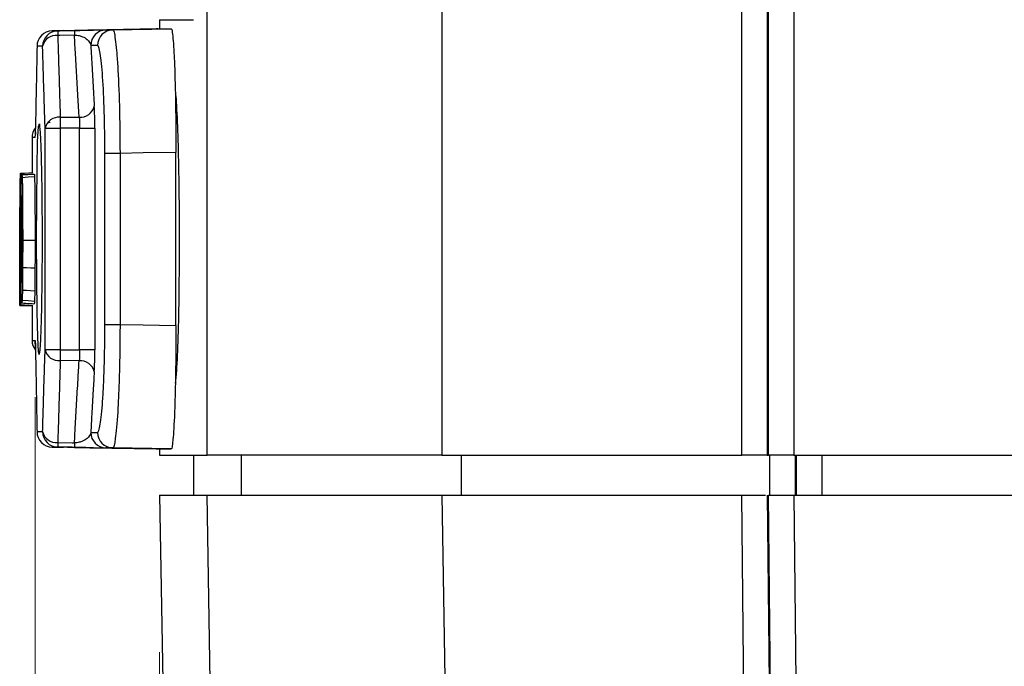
# Model space of a CAD drawing. Header units: millimetres. Extents: x 10 to 272, y 8 to 208.
# Tile 20 of 45: x 60.29 to 68.26, y 94.54 to 99.78. Entities that reach past the tile are written whole.
import ezdxf

# ---------------------------------------------------------------- set-up
doc = ezdxf.new("R2010")
doc.units = ezdxf.units.MM
doc.styles.add('SLDTEXTSTYLE0', font='TXT', dxfattribs={"width": 0.75})
doc.dimstyles.new('SLDDIMSTYLE0', dxfattribs={"dimtxt": 1.905, "dimasz": 3, "dimexe": 0, "dimexo": 0.0625, "dimgap": 0.47625, "dimtad": 0, "dimtih": 1, "dimtoh": 1, "dimdec": 1, "dimlfac": 2, "dimrnd": 1e-09, "dimzin": 4, "dimdsep": 46, "dimtxsty": 'SLDTEXTSTYLE0', "dimsah": 1, "dimcen": 0.09, "dimadec": 0, "dimazin": 1, "dimtfac": 1, "dimtdec": 1, "dimtofl": 0, "dimtmove": 0, "dimatfit": 3, "dimfxl": 1, "dimfrac": 2, "dimtolj": 1, "dimtzin": 12, "dimarcsym": 0})
doc.dimstyles.new('SLDDIMSTYLE2', dxfattribs={"dimtxt": 1.905, "dimasz": 3, "dimexe": 0, "dimexo": 0.0625, "dimgap": 0.47625, "dimtad": 0, "dimtih": 1, "dimtoh": 1, "dimdec": 1, "dimlfac": 2, "dimrnd": 1e-09, "dimzin": 12, "dimdsep": 46, "dimtxsty": 'SLDTEXTSTYLE0', "dimsah": 1, "dimcen": 0.09, "dimadec": 0, "dimazin": 3, "dimtfac": 1, "dimtdec": 1, "dimtofl": 0, "dimtmove": 0, "dimatfit": 3, "dimfxl": 1, "dimfrac": 2, "dimtolj": 1, "dimtzin": 12, "dimarcsym": 0})

# ---------------------------------------------------------------- blocks, each defined once
blk = doc.blocks.new('_D')
at = {"color": 7, "linetype": 'Continuous', "lineweight": 18}
for p, q in [((51.6554, 104.2287), (51.6554, 98.4592)), ((51.6554, 98.0723), (51.0749, 98.0723)), ((51.0749, 98.0723), (51.0749, 95.0481)), ((56.5819, 98.0723), (57.1623, 98.0723)), ((57.1623, 98.0723), (57.1623, 95.0481)), ((51.0749, 95.0481), (51.6554, 95.0481)), ((57.1623, 95.0481), (56.5819, 95.0481)), ((51.6554, 88.2287), (51.6554, 94.6611)), ((63.6013, 88.2287), (48.4804, 88.2287))]:
    blk.add_line(p, q, dxfattribs=at)
for points in [[(51.6554, 104.2287), (51.1554, 101.2287), (52.1554, 101.2287)], [(51.6554, 88.2287), (52.1554, 91.2287), (51.1554, 91.2287)]]:
    blk.add_solid(points, dxfattribs=at)
at = {"color": 7, "linetype": 'Continuous', "lineweight": 18, "char_height": 1.905, "attachment_point": 1, "style": 'SLDTEXTSTYLE0'}
for s, insert in [('32.0', (45.568, 97.5038)), ('1.26', (51.6554, 97.5038))]:
    blk.add_mtext(s, dxfattribs=dict(at, insert=insert))
blk = doc.blocks.new('_D_4')
at = {"color": 7, "linetype": 'Continuous', "lineweight": 18}
for p, q in [((55.7755, 133.7637), (39.7794, 133.7637)), ((42.9544, 133.7637), (42.9544, 114.6265)), ((42.9544, 114.2395), (42.374, 114.2395)), ((42.374, 114.2395), (42.374, 111.2154)), ((47.8809, 114.2395), (48.4614, 114.2395)), ((48.4614, 114.2395), (48.4614, 111.2154)), ((42.374, 111.2154), (42.9544, 111.2154)), ((48.4614, 111.2154), (47.8809, 111.2154)), ((42.9544, 88.2287), (42.9544, 110.8284)), ((63.6013, 88.2287), (39.7794, 88.2287))]:
    blk.add_line(p, q, dxfattribs=at)
for points in [[(42.9544, 133.7637), (42.4544, 130.7637), (43.4544, 130.7637)], [(42.9544, 88.2287), (43.4544, 91.2287), (42.4544, 91.2287)]]:
    blk.add_solid(points, dxfattribs=at)
at = {"color": 7, "linetype": 'Continuous', "lineweight": 18, "char_height": 1.905, "attachment_point": 1, "style": 'SLDTEXTSTYLE0'}
for s, insert in [('91.1', (36.867, 113.671)), ('3.59', (42.9544, 113.671))]:
    blk.add_mtext(s, dxfattribs=dict(at, insert=insert))
blk = doc.blocks.new('_D_6')
at = {"color": 7, "linetype": 'Continuous', "lineweight": 18}
for p, q in [((100.2936, 95.2415), (100.2936, 79.0758)), ((61.4183, 94.6587), (61.4183, 79.0758)), ((80.0259, 83.7629), (79.4455, 83.7629)), ((79.4455, 83.7629), (79.4455, 80.7387)), ((84.9525, 83.7629), (85.5329, 83.7629)), ((85.5329, 83.7629), (85.5329, 80.7387)), ((61.4183, 82.2508), (73.5521, 82.2508)), ((100.2936, 82.2508), (86.4998, 82.2508)), ((79.4455, 80.7387), (80.0259, 80.7387)), ((85.5329, 80.7387), (84.9525, 80.7387))]:
    blk.add_line(p, q, dxfattribs=at)
for points in [[(61.4183, 82.2508), (64.4183, 81.7508), (64.4183, 82.7508)], [(100.2936, 82.2508), (97.2936, 82.7508), (97.2936, 81.7508)]]:
    blk.add_solid(points, dxfattribs=at)
at = {"color": 7, "linetype": 'Continuous', "lineweight": 18, "char_height": 1.905, "attachment_point": 1, "style": 'SLDTEXTSTYLE0'}
for s, insert in [('77.8', (73.9385, 83.1944)), ('3.06', (80.0259, 83.1944))]:
    blk.add_mtext(s, dxfattribs=dict(at, insert=insert))
blk = doc.blocks.new('_D_7')
at = {"color": 7, "linetype": 'Continuous', "lineweight": 18}
for p, q in [((105.4814, 97.0837), (105.4814, 73.2663)), ((60.4112, 96.7236), (60.4112, 73.2663)), ((83.8661, 77.9534), (83.2857, 77.9534)), ((83.2857, 77.9534), (83.2857, 74.9292)), ((88.7927, 77.9534), (89.3731, 77.9534)), ((89.3731, 77.9534), (89.3731, 74.9292)), ((60.4112, 76.4413), (77.3923, 76.4413)), ((105.4814, 76.4413), (90.34, 76.4413)), ((83.2857, 74.9292), (83.8661, 74.9292)), ((89.3731, 74.9292), (88.7927, 74.9292))]:
    blk.add_line(p, q, dxfattribs=at)
for points in [[(60.4112, 76.4413), (63.4112, 75.9413), (63.4112, 76.9413)], [(105.4814, 76.4413), (102.4814, 76.9413), (102.4814, 75.9413)]]:
    blk.add_solid(points, dxfattribs=at)
at = {"color": 7, "linetype": 'Continuous', "lineweight": 18, "char_height": 1.905, "attachment_point": 1, "style": 'SLDTEXTSTYLE0'}
for s, insert in [('90.1', (77.7787, 77.3848)), ('3.55', (83.8661, 77.3848))]:
    blk.add_mtext(s, dxfattribs=dict(at, insert=insert))

msp = doc.modelspace()

# ---------------------------------------------------------------- linework, layer by layer
at = {"color": 7, "linetype": 'Continuous', "lineweight": 25}
for p, q in [((61.8049, 96.2537), (61.8049, 108.0787)), ((63.7051, 108.0787), (63.7051, 96.2537)), ((66.1331, 96.2537), (66.1331, 108.0787)), ((66.3388, 108.0787), (66.3388, 96.2537)), ((66.3496, 96.2537), (66.3496, 108.0787)), ((66.5556, 108.0787), (66.5556, 96.2537)), ((61.4183, 99.7787), (61.4183, 99.7037)), ((61.4183, 99.7787), (61.6941, 99.7787)), ((60.6414, 99.69), (60.5499, 99.6884)), ((61.3922, 99.7038), (60.859, 99.6945)), ((61.04, 99.6955), (61.5139, 99.7037)), ((60.6156, 98.9884), (60.7682, 98.9895)), ((60.4143, 98.8713), (60.4149, 98.8982)), ((60.4494, 98.898), (60.453, 98.8561)), ((60.4929, 98.9001), (60.6156, 98.9001)), ((60.4929, 97.1074), (60.4929, 98.9001)), ((60.6156, 98.9001), (60.6156, 97.1074)), ((60.7725, 98.9012), (60.8951, 98.9012)), ((60.7725, 97.1063), (60.7725, 98.9012)), ((60.8951, 98.9012), (60.8951, 97.1063)), ((60.3869, 98.825), (60.3869, 98.5417)), ((61.0992, 98.6967), (60.9767, 98.6967)), ((60.9767, 97.3108), (60.9767, 98.6967)), ((61.0992, 98.6967), (61.0992, 97.3108)), ((61.5521, 97.3029), (61.5521, 98.7046)), ((60.3042, 98.5218), (60.4042, 98.5287)), ((60.2996, 97.5606), (60.2996, 98.4469)), ((60.297, 98.3326), (60.2996, 98.3324)), ((60.3019, 98.3537), (60.3031, 98.3537)), ((60.3019, 98.3537), (60.3019, 97.6537)), ((60.2958, 98.2303), (60.2996, 98.2301)), ((60.2959, 98.2305), (60.2996, 98.2302)), ((60.2996, 98.2334), (60.2963, 98.2336)), ((60.2925, 98.1984), (60.2996, 98.1988)), ((60.3111, 97.9936), (60.4112, 97.9936)), ((61.5784, 98.0287), (61.5784, 97.9787)), ((60.2919, 97.8309), (60.2915, 97.8309)), ((60.2976, 97.7873), (60.2996, 97.7873)), ((60.3019, 97.6537), (60.304, 97.6537)), ((60.2872, 97.4653), (60.3872, 97.4653)), ((60.3869, 97.4658), (60.3869, 97.1825)), ((60.9767, 97.3108), (61.0992, 97.3108)), ((60.4121, 97.1825), (60.413, 97.1675)), ((60.6156, 97.1074), (60.4929, 97.1074)), ((60.8951, 97.1063), (60.7725, 97.1063)), ((60.7682, 97.018), (60.6156, 97.0191)), ((60.8561, 96.313), (61.3922, 96.3037)), ((60.8837, 96.3131), (60.8729, 96.3133)), ((61.5139, 96.3037), (61.04, 96.312)), ((61.4183, 96.3037), (61.4183, 96.2537)), ((61.4183, 96.2537), (61.8049, 96.2537)), ((61.6953, 96.2537), (61.6953, 95.9287)), ((63.7051, 96.2537), (61.8049, 96.2537)), ((62.0817, 95.9287), (62.0817, 96.2537)), ((63.7051, 96.2537), (66.1331, 96.2537)), ((63.8631, 95.9287), (63.8631, 96.2537)), ((66.3388, 96.2537), (66.1331, 96.2537)), ((66.3388, 96.2537), (66.3496, 96.2537)), ((66.5556, 96.2537), (66.3496, 96.2537)), ((66.359, 95.9287), (66.359, 96.2537)), ((66.5556, 96.2537), (85.7733, 96.2537)), ((66.5647, 96.2537), (66.5647, 95.9287)), ((66.5755, 95.9287), (66.5755, 96.2537)), ((66.7815, 96.2537), (66.7815, 95.9287)), ((61.4183, 95.9287), (61.4445, 94.4266)), ((61.4183, 95.9287), (61.8049, 95.9287)), ((61.8296, 94.4266), (61.8049, 95.9287)), ((63.7049, 95.9287), (66.1331, 95.9287)), ((66.5555, 95.9287), (85.7733, 95.9287))]:
    msp.add_line(p, q, dxfattribs=at)
at = {"color": 7, "linetype": 'Continuous', "lineweight": 25, "flags": 128}
for points in [[(60.5952, 99.6884), (60.6109, 99.6887), (60.7304, 99.6908)], [(60.7304, 99.6541), (60.6109, 99.652), (60.5952, 99.6518)], [(60.45, 97.1109), (60.4437, 97.0678), (60.4391, 97.0892), (60.4327, 97.2065), (60.4278, 97.4138), (60.4247, 97.6875), (60.4237, 97.9969), (60.4246, 98.3071), (60.4276, 98.583), (60.4324, 98.7936), (60.4388, 98.9153), (60.446, 98.9348), (60.446, 98.9348)], [(60.4414, 98.9282), (60.4424, 98.9288), (60.4445, 98.9302)], [(60.7725, 98.9012), (60.6929, 98.9006), (60.6156, 98.9001)], [(61.5521, 98.7046), (61.2859, 98.6999), (61.0992, 98.6967)], [(60.2936, 98.5352), (60.3268, 98.5375), (60.3602, 98.5399), (60.3936, 98.5422)], [(60.4004, 98.5287), (60.3631, 98.5261), (60.3004, 98.5218)], [(60.3069, 98.5021), (60.3569, 98.5054), (60.4069, 98.5088)], [(60.2963, 98.2336), (60.2959, 98.2306), (60.2959, 98.2305)], [(60.2913, 97.828), (60.2915, 97.8307), (60.2915, 97.8308)], [(60.3106, 97.7725), (60.3424, 97.7718), (60.3766, 97.771), (60.4107, 97.7703)], [(60.3089, 97.5898), (60.3415, 97.5882), (60.3752, 97.5865), (60.409, 97.5848)], [(60.3068, 97.5077), (60.3569, 97.5044), (60.4069, 97.501)], [(60.2938, 97.4723), (60.3271, 97.4699), (60.3938, 97.4653)], [(60.3004, 97.4857), (60.3378, 97.4831), (60.4004, 97.4787)], [(60.3043, 97.4857), (60.3207, 97.4846), (60.337, 97.4835), (60.3533, 97.4823), (60.3696, 97.4812), (60.387, 97.48), (60.4043, 97.4787)], [(61.0992, 97.3108), (61.2859, 97.3076), (61.5521, 97.3029)], [(60.6156, 97.1074), (60.6929, 97.1069), (60.7725, 97.1063)], [(60.5499, 96.3191), (60.5967, 96.3182), (60.6414, 96.3175)], [(60.5952, 96.3557), (60.7105, 96.3537), (60.7304, 96.3534)], [(60.7304, 96.3167), (60.7105, 96.3171), (60.5952, 96.3191)], [(63.7049, 95.9287), (63.7647, 92.3091), (63.823, 88.7748)], [(66.2058, 88.8849), (66.2011, 89.3342), (66.1805, 91.3338), (66.1331, 95.9287)], [(66.3388, 95.9287), (66.3754, 92.3832), (66.4096, 89.0753)], [(66.4202, 89.0943), (66.3848, 92.5163), (66.3496, 95.9287)], [(66.5555, 95.9287), (66.5607, 95.4288), (66.5813, 93.4292), (66.6254, 89.1577)]]:
    msp.add_lwpolyline(points, dxfattribs=at)
at = {"color": 7, "linetype": 'Continuous', "lineweight": 25}
for centre, radius, start, end in [((60.5521, 99.5635), 0.125, 91.00612, 180.00605), ((60.5974, 99.5635), 0.125, 91.01251, 180.01227), ((60.5834, 99.5386), 0.1137, 84.06131, 167.40067), ((61.346, 99.6701), 0.7511, 178.60142, 181.39858), ((61.4812, 99.6725), 0.7511, 178.6014, 181.3986), ((60.9873, 99.5702), 0.1249, 91.04433, 180.0448), ((61.0423, 99.5706), 0.1249, 91.05924, 180.05861), ((60.7773, 99.106), 0.1168, 265.48561, 346.04743), ((60.6041, 98.8749), 0.1141, 84.21563, 167.24868), ((65.9889, 98.9442), 5.3735, 179.52918, 180.47082), ((60.5119, 98.825), 0.125, 142.34833, 180.14744), ((60.5119, 97.1825), 0.125, 180.07882, 218.9839), ((60.6041, 97.1326), 0.1141, 192.75074, 275.78495), ((65.9889, 97.0633), 5.3735, 179.52918, 180.47082), ((60.7773, 96.9015), 0.1168, 13.95257, 94.51439), ((60.5521, 96.444), 0.125, 179.99438, 268.99388), ((60.5834, 96.4689), 0.1137, 192.59956, 275.93789), ((60.5974, 96.444), 0.125, 179.98773, 268.98749), ((60.9873, 96.4373), 0.1249, 179.9552, 268.95567), ((61.0423, 96.4369), 0.1249, 179.94139, 268.94076), ((61.346, 96.3374), 0.7511, 178.60139, 181.39861), ((61.4813, 96.335), 0.7511, 178.60151, 181.39849)]:
    msp.add_arc(centre, radius, start, end, dxfattribs=at)
for points, knots in [([(60.5499, 99.6884), (60.556, 99.6884), (60.5629, 99.6884), (60.5704, 99.6884), (60.5779, 99.6884), (60.5862, 99.6884), (60.5952, 99.6884)], [0, 0, 0, 0, 0.001835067, 0.001835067, 0.001835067, 0.003682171, 0.003682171, 0.003682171, 0.003682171]), ([(60.5952, 99.6518), (60.5963, 99.6126), (60.5975, 99.5735), (60.5986, 99.5343), (60.6006, 99.4698), (60.6025, 99.4054), (60.6045, 99.3409), (60.6065, 99.2765), (60.6085, 99.2121), (60.6105, 99.1476), (60.6122, 99.0945), (60.6139, 99.0414), (60.6156, 98.9884)], [0, 0, 0, 0, 0.00033221, 0.00033221, 0.00033221, 0.00087904, 0.00087904, 0.00087904, 0.00142587, 0.00142587, 0.00142587, 0.001876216, 0.001876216, 0.001876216, 0.001876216]), ([(60.6414, 99.69), (60.6814, 99.6907), (60.7199, 99.6914), (60.7845, 99.6925), (60.81, 99.693), (60.8492, 99.6937), (60.8631, 99.694), (60.8806, 99.6943), (60.8845, 99.6944), (60.8837, 99.6944)], [0, 0, 0, 0, 0.25, 0.25, 0.5, 0.5, 0.75, 0.75, 1, 1, 1, 1]), ([(60.9851, 99.6951), (60.9808, 99.695), (60.9598, 99.6947), (60.8966, 99.6936), (60.8704, 99.6932), (60.8067, 99.6921), (60.7693, 99.6915), (60.7304, 99.6908)], [0, 0, 0, 0, 0.5, 0.5, 0.75, 0.75, 1, 1, 1, 1]), ([(60.7682, 98.9895), (60.7658, 99.0291), (60.7634, 99.0688), (60.7611, 99.1085), (60.7573, 99.1729), (60.7536, 99.2372), (60.7499, 99.3016), (60.7463, 99.366), (60.7426, 99.4304), (60.7391, 99.4948), (60.7361, 99.5479), (60.7332, 99.601), (60.7304, 99.6541)], [0, 0, 0, 0, 0.000336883, 0.000336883, 0.000336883, 0.000883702, 0.000883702, 0.000883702, 0.001430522, 0.001430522, 0.001430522, 0.001881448, 0.001881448, 0.001881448, 0.001881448]), ([(60.7304, 99.6541), (60.7439, 99.6541), (60.7567, 99.6524), (60.7785, 99.6477), (60.7876, 99.6446), (60.8118, 99.6346), (60.8233, 99.6271), (60.8507, 99.6035), (60.8596, 99.5869), (60.8624, 99.5701)], [0, 0, 0, 0, 0.125, 0.125, 0.25, 0.25, 0.5, 0.5, 1, 1, 1, 1]), ([(60.859, 99.6944), (60.8561, 99.6944), (60.8437, 99.6944), (60.8664, 99.6944), (60.8837, 99.6944)], [0, 0, 0, 0, 0.236023, 1, 1, 1, 1]), ([(61.04, 99.6955), (61.0435, 99.6955), (61.0471, 99.6891), (61.0541, 99.6638), (61.0577, 99.6447), (61.0646, 99.5948), (61.0679, 99.5642), (61.0743, 99.4919), (61.0774, 99.4498), (61.0858, 99.3118), (61.0905, 99.2005), (61.097, 98.9601), (61.0989, 98.8288), (61.0992, 98.6967)], [0, 0, 0, 0, 0.125, 0.125, 0.25, 0.25, 0.375, 0.375, 0.5, 0.5, 0.75, 0.75, 1, 1, 1, 1]), ([(61.4064, 99.7037), (61.4002, 99.7037), (61.3717, 99.7037), (61.4514, 99.7037), (61.5139, 99.7037)], [0, 0, 0, 0, 0.2169005, 1, 1, 1, 1]), ([(61.5139, 99.7037), (61.5163, 99.7037), (61.5186, 99.6973), (61.5233, 99.672), (61.5256, 99.6528), (61.5302, 99.6028), (61.5324, 99.5722), (61.5365, 99.4998), (61.5385, 99.4577), (61.544, 99.3196), (61.5469, 99.2082), (61.551, 98.9678), (61.5521, 98.8366), (61.5521, 98.7046)], [0, 0, 0, 0, 0.125, 0.125, 0.25, 0.25, 0.375, 0.375, 0.5, 0.5, 0.75, 0.75, 1, 1, 1, 1]), ([(60.8624, 99.5701), (60.8657, 99.51), (60.8691, 99.45), (60.8725, 99.39), (60.8762, 99.3256), (60.8799, 99.2612), (60.8837, 99.1968), (60.886, 99.1571), (60.8884, 99.1174), (60.8907, 99.0778)], [0, 0, 0, 0, 0.000509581, 0.000509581, 0.000509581, 0.001056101, 0.001056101, 0.001056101, 0.001392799, 0.001392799, 0.001392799, 0.001392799]), ([(60.9767, 98.6967), (60.9767, 98.8124), (60.975, 98.9273), (60.9688, 99.1378), (60.9642, 99.2352), (60.9558, 99.3559), (60.9527, 99.3927), (60.9462, 99.4559), (60.9428, 99.4826), (60.9357, 99.5262), (60.9321, 99.5429), (60.9248, 99.5649), (60.9211, 99.5705), (60.9174, 99.5705)], [0, 0, 0, 0, 0.25, 0.25, 0.5, 0.5, 0.625, 0.625, 0.75, 0.75, 0.875, 0.875, 1, 1, 1, 1]), ([(60.4271, 99.5634), (60.4253, 99.4713), (60.4235, 99.3791), (60.4218, 99.2869), (60.4199, 99.183), (60.418, 99.0792), (60.4162, 98.9754), (60.4158, 98.9497), (60.4154, 98.9239), (60.4149, 98.8982)], [0, 0, 0, 0, 0.000782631, 0.000782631, 0.000782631, 0.001663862, 0.001663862, 0.001663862, 0.001882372, 0.001882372, 0.001882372, 0.001882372]), ([(60.4724, 99.5634), (60.4634, 99.5634), (60.4552, 99.5634), (60.4476, 99.5634), (60.4401, 99.5634), (60.4333, 99.5634), (60.4271, 99.5634)], [0, 0, 0, 0, 0.001848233, 0.001848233, 0.001848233, 0.003684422, 0.003684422, 0.003684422, 0.003684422]), ([(60.4929, 98.9001), (60.4911, 98.9531), (60.4894, 99.0062), (60.4878, 99.0593), (60.4857, 99.1237), (60.4837, 99.1882), (60.4817, 99.2526), (60.4797, 99.3171), (60.4778, 99.3815), (60.4759, 99.446), (60.4747, 99.4851), (60.4736, 99.5243), (60.4724, 99.5634)], [0, 0, 0, 0, 0.000450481, 0.000450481, 0.000450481, 0.000997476, 0.000997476, 0.000997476, 0.001544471, 0.001544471, 0.001544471, 0.001876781, 0.001876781, 0.001876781, 0.001876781]), ([(61.5467, 99.1871), (61.5469, 99.1863), (61.5518, 99.1632), (61.561, 98.9935), (61.5717, 98.6927), (61.5775, 98.3458), (61.5781, 98.1187), (61.5784, 98.0287)], [0, 0, 0, 0, 0.009868, 0.280834, 0.551752, 0.822502, 1, 1, 1, 1]), ([(60.446, 98.9348), (60.4461, 98.9346), (60.4472, 98.9299), (60.4483, 98.9136), (60.4494, 98.898)], [0, 0, 0, 0, 0.043981, 1, 1, 1, 1]), ([(60.5119, 98.9499), (60.5117, 98.9499), (60.5112, 98.9499), (60.526, 98.9499), (60.5349, 98.9499)], [0, 0, 0, 0, 0.396991, 1, 1, 1, 1]), ([(60.4121, 98.825), (60.4121, 98.8251), (60.4126, 98.8257), (60.4135, 98.8343), (60.414, 98.8613), (60.4143, 98.8713)], [0, 0, 0, 0, 0.094067, 0.665304, 1, 1, 1, 1]), ([(60.4143, 98.8713), (60.414, 98.8604), (60.4135, 98.8436), (60.4133, 98.8415), (60.4133, 98.8407)], [0, 0, 0, 0, 0.653783, 1, 1, 1, 1]), ([(60.45, 98.898), (60.45, 98.898), (60.4503, 98.8948), (60.4542, 98.846), (60.4583, 98.7468), (60.4633, 98.5661), (60.4667, 98.3391), (60.4684, 98.083), (60.468, 97.8201), (60.4655, 97.5715), (60.4614, 97.3577), (60.4559, 97.2002), (60.4519, 97.1236), (60.4483, 97.0966), (60.4488, 97.0991), (60.4489, 97.0993)], [0, 0, 0, 0, 0.000865, 0.0561001, 0.1482542, 0.2471914, 0.3485395, 0.4502561, 0.5521373, 0.6543879, 0.756085, 0.8575036, 0.9465717, 0.9940994, 1, 1, 1, 1]), ([(60.4121, 98.825), (60.4032, 98.825), (60.3884, 98.825), (60.3889, 98.825), (60.3891, 98.825)], [0, 0, 0, 0, 0.603009, 1, 1, 1, 1]), ([(60.291, 98.2521), (60.291, 98.2739), (60.291, 98.2955), (60.2911, 98.3372), (60.2911, 98.3579), (60.2913, 98.4152), (60.2915, 98.4486), (60.292, 98.4966), (60.2923, 98.5123), (60.2929, 98.5316), (60.2933, 98.5342), (60.2936, 98.5352)], [0, 0, 0, 0, 0.125, 0.125, 0.25, 0.25, 0.5, 0.5, 0.75, 0.75, 1, 1, 1, 1]), ([(60.2936, 98.5352), (60.2939, 98.5347), (60.2943, 98.5329), (60.2949, 98.5208), (60.2952, 98.5106), (60.2959, 98.479), (60.2962, 98.4566), (60.2967, 98.4015), (60.2968, 98.3683), (60.297, 98.3326)], [0, 0, 0, 0, 0.25, 0.25, 0.5, 0.5, 0.75, 0.75, 1, 1, 1, 1]), ([(60.4042, 98.5287), (60.4044, 98.5286), (60.4049, 98.5284), (60.4056, 98.5253), (60.4062, 98.5206), (60.4067, 98.5127), (60.4069, 98.5088)], [0, 0, 0, 0, 0.271129, 0.500071, 0.750091, 1, 1, 1, 1]), ([(60.3004, 98.5218), (60.3003, 98.5218), (60.3003, 98.5203), (60.3002, 98.5175), (60.3001, 98.5148), (60.3, 98.5106), (60.2999, 98.5053), (60.2998, 98.5001), (60.2998, 98.4937), (60.2997, 98.4866), (60.2997, 98.4795), (60.2996, 98.4716), (60.2996, 98.4634), (60.2996, 98.458), (60.2996, 98.4524), (60.2996, 98.4469)], [0, 0, 0, 0, 0.0000502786, 0.0000502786, 0.0000502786, 0.0001005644, 0.0001005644, 0.0001005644, 0.0001507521, 0.0001507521, 0.0001507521, 0.0002009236, 0.0002009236, 0.0002009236, 0.0002338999, 0.0002338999, 0.0002338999, 0.0002338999]), ([(60.3004, 98.5218), (60.3007, 98.5218), (60.3009, 98.5218), (60.3011, 98.5218), (60.3016, 98.5218), (60.3021, 98.5218), (60.3026, 98.5218), (60.3031, 98.5218), (60.3037, 98.5218), (60.3042, 98.5218)], [0.0001496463, 0.0001496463, 0.0001496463, 0.0001496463, 0.0002661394, 0.0002661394, 0.0002661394, 0.0005112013, 0.0005112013, 0.0005112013, 0.0007562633, 0.0007562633, 0.0007562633, 0.0007562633]), ([(60.3042, 98.5218), (60.3045, 98.5218), (60.3048, 98.5214), (60.3051, 98.5204), (60.3054, 98.5194), (60.3057, 98.5175), (60.306, 98.5149), (60.3063, 98.5122), (60.3066, 98.5077), (60.3069, 98.5021)], [0, 0, 0, 0, 0.0001313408, 0.0001313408, 0.0001313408, 0.0002633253, 0.0002633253, 0.0002633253, 0.0003968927, 0.0003968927, 0.0003968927, 0.0003968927]), ([(60.3069, 98.5021), (60.3072, 98.4939), (60.3076, 98.4842), (60.3082, 98.4592), (60.3085, 98.4435), (60.3094, 98.3897), (60.3098, 98.3465), (60.3105, 98.2522), (60.3108, 98.201), (60.311, 98.0982), (60.3111, 98.046), (60.3111, 97.9936)], [0, 0, 0, 0, 0.125, 0.125, 0.25, 0.25, 0.5, 0.5, 0.75, 0.75, 1, 1, 1, 1]), ([(60.4069, 98.5088), (60.4071, 98.5046), (60.4074, 98.4964), (60.4079, 98.4784), (60.4084, 98.4573), (60.409, 98.4231), (60.4097, 98.3734), (60.4105, 98.2819), (60.411, 98.1787), (60.4112, 98.0733), (60.4112, 98.0202), (60.4112, 97.9936)], [0, 0, 0, 0, 0.0625717, 0.1251293, 0.1875406, 0.2502443, 0.3756758, 0.5002212, 0.7497128, 0.8748437, 1, 1, 1, 1]), ([(60.2937, 98.3742), (60.2934, 98.3737), (60.2932, 98.3719), (60.2929, 98.3607), (60.2927, 98.3499), (60.2925, 98.3356)], [0, 0, 0, 0, 0.5, 0.5, 1, 1, 1, 1]), ([(60.2952, 98.2773), (60.2951, 98.3111), (60.2948, 98.3404), (60.2943, 98.3703), (60.294, 98.3734), (60.2937, 98.3742)], [0, 0, 0, 0, 0.5, 0.5, 1, 1, 1, 1]), ([(60.2925, 98.3356), (60.2924, 98.3272), (60.2924, 98.3178), (60.2923, 98.2937), (60.2923, 98.2799), (60.2923, 98.2663)], [0, 0, 0, 0, 0.5, 0.5, 1, 1, 1, 1]), ([(60.2963, 98.2336), (60.2964, 98.2341), (60.2965, 98.2361), (60.2966, 98.2394), (60.2966, 98.2427), (60.2967, 98.2474), (60.2968, 98.2531), (60.2968, 98.2588), (60.2969, 98.2656), (60.2969, 98.273), (60.297, 98.2803), (60.297, 98.2885), (60.297, 98.2967), (60.297, 98.3049), (60.297, 98.3135), (60.297, 98.3217), (60.297, 98.3254), (60.297, 98.3291), (60.297, 98.3326)], [0, 0, 0, 0, 0.0000504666, 0.0000504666, 0.0000504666, 0.0001009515, 0.0001009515, 0.0001009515, 0.0001511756, 0.0001511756, 0.0001511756, 0.0002011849, 0.0002011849, 0.0002011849, 0.0002512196, 0.0002512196, 0.0002512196, 0.000273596, 0.000273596, 0.000273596, 0.000273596]), ([(60.3031, 98.3537), (60.3036, 98.3535), (60.304, 98.353), (60.3043, 98.3522), (60.3043, 98.3521), (60.3044, 98.352), (60.3044, 98.352), (60.3044, 98.3519), (60.3044, 98.3518), (60.3045, 98.3515), (60.3046, 98.3513), (60.3047, 98.3509), (60.3047, 98.3506), (60.3048, 98.3503), (60.3048, 98.3502), (60.3049, 98.3498), (60.3049, 98.3497), (60.3051, 98.3481), (60.3054, 98.3461), (60.3055, 98.3436)], [0, 0, 0, 0, 0.5, 0.5, 0.515625, 0.515625, 0.53125, 0.53125, 0.5625, 0.5625, 0.625, 0.625, 0.6875, 0.6875, 0.71875, 0.71875, 0.75, 0.75, 1, 1, 1, 1]), ([(60.3055, 98.3436), (60.3057, 98.3409), (60.3058, 98.3386), (60.3059, 98.3367), (60.3059, 98.3362), (60.3059, 98.3356), (60.306, 98.3352), (60.306, 98.3341), (60.306, 98.3334), (60.3061, 98.331), (60.3062, 98.3294), (60.3063, 98.324), (60.3065, 98.3197), (60.3067, 98.3103), (60.3068, 98.3052), (60.3069, 98.2968), (60.307, 98.2943), (60.307, 98.2886), (60.3071, 98.2856), (60.3072, 98.2763), (60.3073, 98.2696), (60.3075, 98.2481), (60.3076, 98.2318), (60.3078, 98.2089), (60.3078, 98.205), (60.3078, 98.1965), (60.3079, 98.1923), (60.3079, 98.1796), (60.3079, 98.1711), (60.308, 98.1585), (60.308, 98.1549), (60.308, 98.1467), (60.308, 98.1424), (60.3081, 98.1293), (60.3081, 98.1199), (60.3081, 98.1088), (60.3081, 98.1083), (60.3081, 98.1065), (60.3081, 98.1056), (60.3081, 98.103), (60.3081, 98.1011), (60.3081, 98.0956), (60.3081, 98.0917), (60.3081, 98.0799), (60.3082, 98.0715), (60.3082, 98.0448), (60.3082, 98.025), (60.3082, 98.0033)], [0, 0, 0, 0, 0.0625, 0.0625, 0.070312, 0.070312, 0.078125, 0.078125, 0.09375, 0.09375, 0.125, 0.125, 0.1875, 0.1875, 0.25, 0.25, 0.28125, 0.28125, 0.3125, 0.3125, 0.375, 0.375, 0.5, 0.5, 0.53125, 0.53125, 0.5625, 0.5625, 0.625, 0.625, 0.65625, 0.65625, 0.6875, 0.6875, 0.75, 0.75, 0.757812, 0.757812, 0.765625, 0.765625, 0.78125, 0.78125, 0.8125, 0.8125, 0.875, 0.875, 1, 1, 1, 1]), ([(60.2869, 98.0971), (60.2869, 98.116), (60.287, 98.1554), (60.287, 98.2016), (60.287, 98.2479), (60.2871, 98.2549), (60.2872, 98.2595)], [0, 0, 0, 0, 0.185655, 0.384748, 0.593509, 1, 1, 1, 1]), ([(60.2872, 98.2595), (60.2872, 98.2593), (60.2872, 98.2591), (60.2873, 98.2587), (60.2873, 98.2586), (60.2873, 98.2584), (60.2873, 98.2583), (60.2873, 98.2582), (60.2873, 98.2582), (60.2873, 98.2572), (60.2873, 98.2556), (60.2874, 98.2489), (60.2875, 98.2421), (60.2876, 98.2237), (60.2876, 98.2119), (60.2877, 98.1834), (60.2878, 98.1664), (60.2879, 98.1283), (60.288, 98.1079), (60.288, 98.0754), (60.2881, 98.0642), (60.2881, 98.047), (60.2881, 98.0411), (60.2881, 98.0293), (60.2881, 98.0229), (60.2881, 98.006), (60.2882, 97.9942), (60.2882, 97.9691), (60.2882, 97.9555), (60.2882, 97.9353), (60.2882, 97.9288), (60.2882, 97.9191), (60.2882, 97.9159), (60.2882, 97.9112), (60.2882, 97.9096), (60.2882, 97.9065), (60.2882, 97.9045), (60.2882, 97.8949), (60.2882, 97.8819), (60.2882, 97.8645)], [0, 0, 0, 0, 0.03125, 0.03125, 0.046875, 0.046875, 0.054688, 0.054688, 0.0625, 0.0625, 0.125, 0.125, 0.25, 0.25, 0.375, 0.375, 0.5, 0.5, 0.625, 0.625, 0.6875, 0.6875, 0.71875, 0.71875, 0.75, 0.75, 0.8125, 0.8125, 0.875, 0.875, 0.90625, 0.90625, 0.921875, 0.921875, 0.929688, 0.929688, 0.9375, 0.9375, 1, 1, 1, 1]), ([(60.2916, 98.0481), (60.2915, 98.0614), (60.2914, 98.075), (60.2913, 98.105), (60.2912, 98.1214), (60.291, 98.1743), (60.291, 98.2132), (60.291, 98.2521)], [0, 0, 0, 0, 0.25, 0.25, 0.5, 0.5, 1, 1, 1, 1]), ([(60.2923, 98.2663), (60.2923, 98.2532), (60.2923, 98.2403), (60.2924, 98.2168), (60.2924, 98.2073), (60.2925, 98.1984)], [0, 0, 0, 0, 0.5, 0.5, 1, 1, 1, 1]), ([(60.2952, 98.2773), (60.2952, 98.2695), (60.2953, 98.2622), (60.2953, 98.2559), (60.2954, 98.2496), (60.2954, 98.2441), (60.2955, 98.24), (60.2956, 98.2359), (60.2956, 98.233), (60.2957, 98.2315), (60.2958, 98.2304), (60.2958, 98.2301), (60.2959, 98.2305)], [0, 0, 0, 0, 0.0000503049, 0.0000503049, 0.0000503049, 0.0001006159, 0.0001006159, 0.0001006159, 0.0001508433, 0.0001508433, 0.0001508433, 0.0001869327, 0.0001869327, 0.0001869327, 0.0001869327]), ([(60.2925, 98.1984), (60.2927, 98.179), (60.2929, 98.1677), (60.2934, 98.1477), (60.2936, 98.1392), (60.2944, 98.1161), (60.295, 98.1009), (60.2958, 98.0664), (60.2961, 98.0532), (60.2966, 98.0174), (60.2968, 97.9948), (60.2972, 97.9434), (60.2974, 97.9138), (60.2975, 97.8522), (60.2976, 97.8196), (60.2976, 97.7873)], [0, 0, 0, 0, 0.125, 0.125, 0.25, 0.25, 0.5, 0.5, 0.625, 0.625, 0.75, 0.75, 0.875, 0.875, 1, 1, 1, 1]), ([(60.2872, 98.1184), (60.2872, 98.1174), (60.2871, 98.1114), (60.2871, 98.0816), (60.287, 98.0604), (60.287, 98.0103), (60.287, 97.9815), (60.287, 97.9226), (60.287, 97.8926), (60.287, 97.8624)], [0, 0, 0, 0, 0.25, 0.25, 0.5, 0.5, 0.75, 0.75, 1, 1, 1, 1]), ([(60.2876, 97.8639), (60.2876, 97.8938), (60.2876, 97.9235), (60.2876, 97.9816), (60.2875, 98.0102), (60.2875, 98.0601), (60.2874, 98.0814), (60.2873, 98.1113), (60.2873, 98.1174), (60.2872, 98.1184)], [0, 0, 0, 0, 0.25, 0.25, 0.5, 0.5, 0.75, 0.75, 1, 1, 1, 1]), ([(60.2933, 97.9466), (60.293, 97.9571), (60.2927, 97.9691), (60.2921, 98.0007), (60.2918, 98.0204), (60.2916, 98.0481)], [0, 0, 0, 0, 0.5, 0.5, 1, 1, 1, 1]), ([(60.3082, 98.0033), (60.3082, 97.9604), (60.3082, 97.9258), (60.3081, 97.8988), (60.3081, 97.8971), (60.3081, 97.8946), (60.3081, 97.8934), (60.3081, 97.8897), (60.3081, 97.8873), (60.3081, 97.8802), (60.3081, 97.8758), (60.308, 97.8629), (60.308, 97.8552), (60.308, 97.8466), (60.308, 97.8439), (60.308, 97.8396), (60.308, 97.8375), (60.3079, 97.831), (60.3079, 97.8268), (60.3079, 97.8143), (60.3078, 97.8062), (60.3078, 97.7962), (60.3078, 97.7933), (60.3078, 97.7885), (60.3077, 97.7861), (60.3077, 97.7792), (60.3077, 97.7747), (60.3076, 97.7617), (60.3075, 97.7537), (60.3073, 97.7316), (60.3072, 97.7194), (60.307, 97.7073), (60.307, 97.7044), (60.3069, 97.6992), (60.3068, 97.6968), (60.3067, 97.6896), (60.3066, 97.6851), (60.3063, 97.6769), (60.3062, 97.6738), (60.3061, 97.6708), (60.3061, 97.6706), (60.3061, 97.6701), (60.3061, 97.6699), (60.306, 97.669), (60.306, 97.6685), (60.3059, 97.6667), (60.3059, 97.6653), (60.3058, 97.6638)], [0, 0, 0, 0, 0.25, 0.25, 0.257812, 0.257812, 0.265625, 0.265625, 0.28125, 0.28125, 0.3125, 0.3125, 0.375, 0.375, 0.390625, 0.390625, 0.40625, 0.40625, 0.4375, 0.4375, 0.5, 0.5, 0.515625, 0.515625, 0.53125, 0.53125, 0.5625, 0.5625, 0.625, 0.625, 0.75, 0.75, 0.78125, 0.78125, 0.8125, 0.8125, 0.875, 0.875, 0.9375, 0.9375, 0.945312, 0.945312, 0.953125, 0.953125, 0.96875, 0.96875, 1, 1, 1, 1]), ([(60.3111, 97.9936), (60.3111, 97.9562), (60.3111, 97.9188), (60.3109, 97.8631), (60.3109, 97.8446), (60.3108, 97.8082), (60.3107, 97.7903), (60.3106, 97.7725)], [0, 0, 0, 0, 0.5, 0.5, 0.75, 0.75, 1, 1, 1, 1]), ([(60.4112, 97.9936), (60.4112, 97.9748), (60.4112, 97.937), (60.4111, 97.8806), (60.411, 97.8245), (60.4108, 97.7883), (60.4107, 97.7703)], [0, 0, 0, 0, 0.25004, 0.5000346, 0.7500072, 1, 1, 1, 1]), ([(61.5784, 97.9787), (61.5778, 97.8408), (61.5767, 97.565), (61.5684, 97.2024), (61.5579, 96.9413), (61.5501, 96.866), (61.547, 96.8359)], [0, 0, 0, 0, 0.272593, 0.545183, 0.817879, 1, 1, 1, 1]), ([(60.2948, 97.9007), (60.2947, 97.9042), (60.2946, 97.9072), (60.2945, 97.9102), (60.2943, 97.9161), (60.2942, 97.9216), (60.294, 97.927), (60.2938, 97.9337), (60.2936, 97.9402), (60.2933, 97.9466)], [0, 0, 0, 0, 0.0000648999, 0.0000648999, 0.0000648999, 0.0001946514, 0.0001946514, 0.0001946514, 0.0003541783, 0.0003541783, 0.0003541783, 0.0003541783]), ([(60.2957, 97.7852), (60.2957, 97.7991), (60.2957, 97.813), (60.2956, 97.8391), (60.2955, 97.8507), (60.2953, 97.8799), (60.295, 97.8909), (60.2948, 97.9007)], [0, 0, 0, 0, 0.25, 0.25, 0.5, 0.5, 1, 1, 1, 1]), ([(60.287, 97.8624), (60.287, 97.8323), (60.287, 97.8024), (60.287, 97.7441), (60.287, 97.7152), (60.287, 97.6652), (60.2871, 97.6436), (60.2871, 97.6136), (60.2872, 97.6074), (60.2872, 97.6064)], [0, 0, 0, 0, 0.25, 0.25, 0.5, 0.5, 0.75, 0.75, 1, 1, 1, 1]), ([(60.2882, 97.8645), (60.2882, 97.8559), (60.2882, 97.8483), (60.2882, 97.8386), (60.2882, 97.8356), (60.2882, 97.8315), (60.2882, 97.8302), (60.2882, 97.8278), (60.2882, 97.827), (60.2882, 97.8132), (60.2882, 97.8002), (60.2882, 97.7733), (60.2882, 97.7603), (60.2882, 97.7415), (60.2882, 97.7353), (60.2881, 97.7232), (60.2881, 97.7175), (60.2881, 97.6868), (60.2881, 97.6636), (60.288, 97.6309), (60.288, 97.6203), (60.2879, 97.5999), (60.2879, 97.5903), (60.2878, 97.561), (60.2877, 97.5439), (60.2877, 97.5221), (60.2876, 97.5154), (60.2876, 97.5033), (60.2875, 97.4977), (60.2875, 97.484), (60.2874, 97.4768), (60.2873, 97.4707), (60.2873, 97.4696), (60.2873, 97.4684), (60.2873, 97.468), (60.2873, 97.4675), (60.2873, 97.4673), (60.2873, 97.467), (60.2873, 97.4669), (60.2873, 97.4661), (60.2872, 97.4656), (60.2872, 97.4653)], [0, 0, 0, 0, 0.03125, 0.03125, 0.046875, 0.046875, 0.054688, 0.054688, 0.0625, 0.0625, 0.125, 0.125, 0.1875, 0.1875, 0.21875, 0.21875, 0.25, 0.25, 0.375, 0.375, 0.4375, 0.4375, 0.5, 0.5, 0.625, 0.625, 0.6875, 0.6875, 0.75, 0.75, 0.875, 0.875, 0.90625, 0.90625, 0.921875, 0.921875, 0.929688, 0.929688, 0.9375, 0.9375, 1, 1, 1, 1]), ([(60.2872, 97.6064), (60.2872, 97.6069), (60.2873, 97.6081), (60.2873, 97.6154), (60.2873, 97.6211), (60.2874, 97.6434), (60.2875, 97.6651), (60.2875, 97.7155), (60.2876, 97.7441), (60.2876, 97.8032), (60.2876, 97.8336), (60.2876, 97.8639)], [0, 0, 0, 0, 0.125, 0.125, 0.25, 0.25, 0.5, 0.5, 0.75, 0.75, 1, 1, 1, 1]), ([(60.2913, 97.828), (60.2912, 97.8274), (60.2912, 97.8254), (60.2911, 97.8221), (60.2911, 97.8188), (60.291, 97.8141), (60.291, 97.8085), (60.2909, 97.8028), (60.2909, 97.796), (60.2909, 97.7886), (60.2909, 97.7813), (60.2908, 97.7731), (60.2908, 97.7649), (60.2908, 97.7566), (60.2908, 97.748), (60.2908, 97.7398), (60.2908, 97.7369), (60.2908, 97.734), (60.2908, 97.7312)], [0, 0, 0, 0, 0.0000503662, 0.0000503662, 0.0000503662, 0.0001007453, 0.0001007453, 0.0001007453, 0.0001509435, 0.0001509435, 0.0001509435, 0.0002010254, 0.0002010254, 0.0002010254, 0.0002511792, 0.0002511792, 0.0002511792, 0.0002686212, 0.0002686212, 0.0002686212, 0.0002686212]), ([(60.2921, 97.7813), (60.2921, 97.7892), (60.292, 97.7967), (60.292, 97.8032), (60.2919, 97.8097), (60.2919, 97.8154), (60.2919, 97.8198), (60.2918, 97.8242), (60.2917, 97.8274), (60.2917, 97.8292), (60.2916, 97.8307), (60.2916, 97.8312), (60.2915, 97.8308)], [0, 0, 0, 0, 0.0000502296, 0.0000502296, 0.0000502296, 0.0001004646, 0.0001004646, 0.0001004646, 0.000150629, 0.000150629, 0.000150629, 0.0001925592, 0.0001925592, 0.0001925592, 0.0001925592]), ([(60.2938, 97.4723), (60.2934, 97.473), (60.2931, 97.4757), (60.2924, 97.4926), (60.2921, 97.5069), (60.2916, 97.5504), (60.2914, 97.5799), (60.291, 97.65), (60.2909, 97.6897), (60.2908, 97.7312)], [0, 0, 0, 0, 0.25, 0.25, 0.5, 0.5, 0.75, 0.75, 1, 1, 1, 1]), ([(60.2921, 97.7813), (60.2921, 97.7586), (60.2922, 97.7364), (60.2924, 97.6974), (60.2926, 97.6803), (60.2929, 97.6552), (60.293, 97.6461), (60.2934, 97.6356), (60.2936, 97.6338), (60.2938, 97.6333)], [0, 0, 0, 0, 0.25, 0.25, 0.5, 0.5, 0.75, 0.75, 1, 1, 1, 1]), ([(60.2976, 97.7873), (60.2976, 97.7628), (60.2975, 97.7386), (60.2974, 97.6916), (60.2973, 97.6684), (60.297, 97.6042), (60.2966, 97.5664), (60.2959, 97.5124), (60.2954, 97.4959), (60.2946, 97.4757), (60.2942, 97.4729), (60.2938, 97.4723)], [0, 0, 0, 0, 0.125, 0.125, 0.25, 0.25, 0.5, 0.5, 0.75, 0.75, 1, 1, 1, 1]), ([(60.2938, 97.6333), (60.294, 97.6336), (60.2942, 97.635), (60.2946, 97.6444), (60.2948, 97.6523), (60.2952, 97.6773), (60.2954, 97.6946), (60.2957, 97.7357), (60.2957, 97.7603), (60.2957, 97.7852)], [0, 0, 0, 0, 0.25, 0.25, 0.5, 0.5, 0.75, 0.75, 1, 1, 1, 1]), ([(60.3106, 97.7725), (60.3104, 97.7386), (60.3102, 97.7055), (60.3097, 97.6435), (60.3093, 97.6155), (60.3089, 97.5898)], [0, 0, 0, 0, 0.5, 0.5, 1, 1, 1, 1]), ([(60.4107, 97.7703), (60.4106, 97.7532), (60.4104, 97.719), (60.41, 97.6704), (60.4096, 97.6246), (60.4092, 97.598), (60.409, 97.5848)], [0, 0, 0, 0, 0.250051, 0.500078, 0.750039, 1, 1, 1, 1]), ([(60.3058, 97.6638), (60.3055, 97.6596), (60.3052, 97.6568), (60.3049, 97.6554), (60.3048, 97.6554), (60.3048, 97.6552), (60.3048, 97.6552), (60.3048, 97.655), (60.3047, 97.6549), (60.3046, 97.6546), (60.3045, 97.6545), (60.3043, 97.6541), (60.3042, 97.6539), (60.304, 97.6537)], [0, 0, 0, 0, 0.5, 0.5, 0.53125, 0.53125, 0.5625, 0.5625, 0.625, 0.625, 0.75, 0.75, 1, 1, 1, 1]), ([(60.2872, 97.4653), (60.2871, 97.4707), (60.287, 97.4789), (60.287, 97.5273), (60.2869, 97.5717), (60.2869, 97.6086), (60.2869, 97.6243)], [0, 0, 0, 0, 0.4235827, 0.6440446, 0.8485621, 1, 1, 1, 1]), ([(60.3089, 97.5898), (60.3088, 97.5804), (60.3086, 97.5711), (60.3083, 97.5544), (60.3081, 97.5471), (60.3076, 97.5269), (60.3072, 97.517), (60.3068, 97.5077)], [0, 0, 0, 0, 0.25, 0.25, 0.5, 0.5, 1, 1, 1, 1]), ([(60.409, 97.5848), (60.4089, 97.5752), (60.4086, 97.5561), (60.408, 97.5337), (60.4075, 97.5152), (60.4071, 97.5058), (60.4069, 97.501)], [0, 0, 0, 0, 0.250004, 0.49993, 0.749916, 1, 1, 1, 1]), ([(60.2996, 97.5606), (60.2996, 97.5522), (60.2996, 97.5437), (60.2996, 97.5358), (60.2997, 97.5279), (60.2997, 97.5203), (60.2998, 97.5138), (60.2998, 97.5072), (60.2999, 97.5015), (60.3, 97.4971), (60.3001, 97.4926), (60.3002, 97.4894), (60.3003, 97.4876), (60.3003, 97.4863), (60.3004, 97.4857), (60.3004, 97.4857)], [0, 0, 0, 0, 0.0000503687, 0.0000503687, 0.0000503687, 0.0001007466, 0.0001007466, 0.0001007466, 0.0001509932, 0.0001509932, 0.0001509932, 0.000201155, 0.000201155, 0.000201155, 0.0002339, 0.0002339, 0.0002339, 0.0002339]), ([(60.4069, 97.501), (60.4067, 97.4969), (60.4062, 97.4887), (60.4056, 97.483), (60.405, 97.4795), (60.4046, 97.479), (60.4043, 97.4787)], [0, 0, 0, 0, 0.2499193, 0.4999037, 0.7196434, 1, 1, 1, 1]), ([(60.3004, 97.4857), (60.3007, 97.4857), (60.3009, 97.4857), (60.3011, 97.4857), (60.3016, 97.4857), (60.3022, 97.4857), (60.3027, 97.4857), (60.3032, 97.4857), (60.3038, 97.4857), (60.3043, 97.4857)], [0.0001496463, 0.0001496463, 0.0001496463, 0.0001496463, 0.0002668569, 0.0002668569, 0.0002668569, 0.0005228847, 0.0005228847, 0.0005228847, 0.0007789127, 0.0007789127, 0.0007789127, 0.0007789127]), ([(60.9174, 96.437), (60.9248, 96.4369), (60.9323, 96.4599), (60.9463, 96.5468), (60.953, 96.6117), (60.9614, 96.7325), (60.964, 96.7774), (60.9684, 96.8724), (60.9704, 96.9227), (60.9735, 97.0286), (60.9747, 97.0842), (60.9763, 97.1961), (60.9767, 97.253), (60.9767, 97.3108)], [0, 0, 0, 0, 0.25, 0.25, 0.5, 0.5, 0.625, 0.625, 0.75, 0.75, 0.875, 0.875, 1, 1, 1, 1]), ([(61.0992, 97.3108), (61.099, 97.2448), (61.0985, 97.1798), (61.0967, 97.052), (61.0954, 96.9886), (61.0921, 96.8675), (61.0902, 96.8102), (61.0856, 96.7016), (61.083, 96.6502), (61.0746, 96.5121), (61.0681, 96.4378), (61.0543, 96.3383), (61.0471, 96.312), (61.04, 96.312)], [0, 0, 0, 0, 0.125, 0.125, 0.25, 0.25, 0.375, 0.375, 0.5, 0.5, 0.75, 0.75, 1, 1, 1, 1]), ([(61.5521, 97.3029), (61.5521, 97.2369), (61.5518, 97.172), (61.5508, 97.0443), (61.55, 96.9808), (61.548, 96.8598), (61.5467, 96.8024), (61.5438, 96.6938), (61.5422, 96.6424), (61.5368, 96.5042), (61.5325, 96.4298), (61.5234, 96.3302), (61.5186, 96.3037), (61.5139, 96.3037)], [0, 0, 0, 0, 0.125, 0.125, 0.25, 0.25, 0.375, 0.375, 0.5, 0.5, 0.75, 0.75, 1, 1, 1, 1]), ([(60.3882, 97.1825), (60.3878, 97.1825), (60.386, 97.1825), (60.392, 97.1825), (60.4041, 97.1825), (60.4121, 97.1825)], [0, 0, 0, 0, 0.097763, 0.404022, 1, 1, 1, 1]), ([(60.4132, 97.1676), (60.4132, 97.1676), (60.4131, 97.1683), (60.4135, 97.1643), (60.414, 97.1499), (60.4147, 97.1268), (60.415, 97.1029), (60.415, 97.0973)], [0, 0, 0, 0, 0.000524, 0.147326, 0.424452, 0.865724, 1, 1, 1, 1]), ([(60.4149, 97.1093), (60.4164, 97.0183), (60.418, 96.9272), (60.4197, 96.8362), (60.4215, 96.7324), (60.4235, 96.6286), (60.4255, 96.5248), (60.4261, 96.4979), (60.4266, 96.4709), (60.4271, 96.444)], [0, 0, 0, 0, 0.000772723, 0.000772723, 0.000772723, 0.001653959, 0.001653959, 0.001653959, 0.001882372, 0.001882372, 0.001882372, 0.001882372]), ([(60.4724, 96.444), (60.4739, 96.4959), (60.4755, 96.5477), (60.477, 96.5995), (60.4789, 96.6639), (60.4809, 96.7284), (60.4829, 96.7928), (60.4849, 96.8573), (60.4869, 96.9217), (60.489, 96.9862), (60.4903, 97.0266), (60.4916, 97.067), (60.4929, 97.1074)], [0, 0, 0, 0, 0.000439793, 0.000439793, 0.000439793, 0.000986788, 0.000986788, 0.000986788, 0.001533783, 0.001533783, 0.001533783, 0.001876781, 0.001876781, 0.001876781, 0.001876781]), ([(60.6156, 97.0191), (60.6143, 96.9787), (60.613, 96.9383), (60.6117, 96.8979), (60.6097, 96.8334), (60.6076, 96.769), (60.6057, 96.7045), (60.6037, 96.6401), (60.6017, 96.5756), (60.5998, 96.5112), (60.5982, 96.4594), (60.5967, 96.4075), (60.5952, 96.3557)], [0, 0, 0, 0, 0.000342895, 0.000342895, 0.000342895, 0.000889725, 0.000889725, 0.000889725, 0.001436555, 0.001436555, 0.001436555, 0.001876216, 0.001876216, 0.001876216, 0.001876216]), ([(60.7304, 96.3534), (60.7326, 96.3952), (60.7349, 96.4371), (60.7372, 96.479), (60.7408, 96.5434), (60.7444, 96.6078), (60.748, 96.6722), (60.7517, 96.7366), (60.7554, 96.8009), (60.7591, 96.8653), (60.7621, 96.9162), (60.7651, 96.9671), (60.7682, 97.018)], [0, 0, 0, 0, 0.000355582, 0.000355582, 0.000355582, 0.000902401, 0.000902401, 0.000902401, 0.001449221, 0.001449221, 0.001449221, 0.001881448, 0.001881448, 0.001881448, 0.001881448]), ([(60.8907, 96.9297), (60.8877, 96.8788), (60.8847, 96.8279), (60.8817, 96.777), (60.878, 96.7126), (60.8743, 96.6482), (60.8706, 96.5839), (60.8679, 96.535), (60.8651, 96.4862), (60.8624, 96.4374)], [0, 0, 0, 0, 0.00043199, 0.00043199, 0.00043199, 0.00097851, 0.00097851, 0.00097851, 0.001392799, 0.001392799, 0.001392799, 0.001392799]), ([(60.4271, 96.444), (60.4333, 96.444), (60.4401, 96.444), (60.4476, 96.444), (60.4552, 96.444), (60.4634, 96.444), (60.4724, 96.444)], [0, 0, 0, 0, 0.001836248, 0.001836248, 0.001836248, 0.003684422, 0.003684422, 0.003684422, 0.003684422]), ([(60.8624, 96.4374), (60.8596, 96.4206), (60.8507, 96.404), (60.8233, 96.3805), (60.8117, 96.3728), (60.7878, 96.3629), (60.7785, 96.3598), (60.7567, 96.3551), (60.7439, 96.3534), (60.7304, 96.3534)], [0, 0, 0, 0, 0.5, 0.5, 0.75, 0.75, 0.875, 0.875, 1, 1, 1, 1]), ([(60.5952, 96.3191), (60.5862, 96.3191), (60.5779, 96.3191), (60.5704, 96.3191), (60.5629, 96.3191), (60.556, 96.3191), (60.5499, 96.3191)], [0, 0, 0, 0, 0.001847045, 0.001847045, 0.001847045, 0.003682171, 0.003682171, 0.003682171, 0.003682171]), ([(60.8729, 96.3133), (60.8722, 96.3133), (60.8678, 96.3134), (60.8322, 96.3141), (60.7719, 96.3152), (60.7073, 96.3163), (60.6634, 96.3171), (60.6414, 96.3175)], [0, 0, 0, 0, 0.058845, 0.399968, 0.645577, 0.822411, 1, 1, 1, 1]), ([(60.7304, 96.3167), (60.7693, 96.316), (60.807, 96.3154), (60.8709, 96.3143), (60.8972, 96.3138), (60.9388, 96.3131), (60.9546, 96.3129), (60.9765, 96.3125), (60.9829, 96.3125), (60.9851, 96.3124)], [0, 0, 0, 0, 0.25, 0.25, 0.5, 0.5, 0.75, 0.75, 1, 1, 1, 1]), ([(60.8837, 96.3131), (60.8737, 96.3131), (60.8532, 96.3131), (60.8551, 96.3131), (60.8561, 96.3131)], [0, 0, 0, 0, 0.4923, 1, 1, 1, 1]), ([(60.8729, 96.3133), (60.8767, 96.3133), (60.8819, 96.3132), (60.8822, 96.3132), (60.8823, 96.3132)], [0, 0, 0, 0, 0.737407, 1, 1, 1, 1]), ([(61.4064, 96.3037), (61.4002, 96.3037), (61.3717, 96.3037), (61.4514, 96.3037), (61.5139, 96.3037)], [0, 0, 0, 0, 0.2169, 1, 1, 1, 1]), ([(61.8049, 95.9287), (61.8126, 95.9287), (61.8313, 95.9287), (61.8899, 95.9287), (61.9302, 95.9287), (62.0315, 95.9287), (62.0917, 95.9287), (62.2303, 95.9287), (62.3098, 95.9287), (62.4833, 95.9287), (62.5769, 95.9287), (62.7777, 95.9287), (62.8859, 95.9287), (63.1084, 95.9287), (63.2232, 95.9287), (63.46, 95.9287), (63.5822, 95.9287), (63.7049, 95.9287)], [0, 0, 0, 0, 0.125, 0.125, 0.25, 0.25, 0.375, 0.375, 0.5, 0.5, 0.625, 0.625, 0.75, 0.75, 0.875, 0.875, 1, 1, 1, 1]), ([(66.1331, 95.9287), (66.1609, 95.9287), (66.2165, 95.9287), (66.2845, 95.9287), (66.3129, 95.9287), (66.3247, 95.9287)], [0, 0, 0, 0, 0.3687211, 0.7374485, 1, 1, 1, 1])]:
    msp.add_open_spline(points, degree=3, knots=knots, dxfattribs=at)
for points in [[(60.9851, 99.6951), (61.0021, 99.6952), (61.0204, 99.6953), (61.04, 99.6955)], [(60.9174, 99.5705), (60.8978, 99.5703), (60.8795, 99.5702), (60.8624, 99.5701)], [(60.8951, 98.9012), (60.8951, 98.9673), (60.8935, 99.0311), (60.8907, 99.0778)], [(60.7682, 98.9895), (60.7712, 98.9662), (60.7728, 98.9343), (60.7725, 98.9012)], [(60.4004, 98.5287), (60.4016, 98.5287), (60.4028, 98.5287), (60.4042, 98.5287)], [(60.2871, 98.2525), (60.2871, 98.2518), (60.287, 98.2508), (60.287, 98.2477)], [(60.3068, 97.5077), (60.306, 97.4895), (60.3052, 97.4863), (60.3043, 97.4857)], [(60.4004, 97.4787), (60.4016, 97.4787), (60.4029, 97.4787), (60.4043, 97.4787)], [(60.4149, 97.1093), (60.4141, 97.1561), (60.4131, 97.1825), (60.4121, 97.1825)], [(60.7725, 97.1063), (60.7728, 97.0732), (60.7712, 97.0413), (60.7682, 97.018)], [(60.8907, 96.9297), (60.8935, 96.9764), (60.8951, 97.0402), (60.8951, 97.1063)], [(60.8624, 96.4374), (60.8795, 96.4373), (60.8978, 96.4371), (60.9174, 96.437)], [(61.04, 96.312), (61.0204, 96.3122), (61.0021, 96.3123), (60.9851, 96.3124)], [(66.3496, 95.9287), (66.3919, 95.9287), (66.4711, 95.9287), (66.5555, 95.9287)]]:
    msp.add_open_spline(points, degree=3, dxfattribs=at)

# ---------------------------------------------------------------- dimensions: what is measured, and where the dimension line sits
at = {"color": 7, "linetype": 'Continuous', "lineweight": 18}
for base, p2, dimstyle, picture, middle in [((42.9544, 133.7637), (57.0455, 133.7637), 'SLDDIMSTYLE2', '_D_4', (42.9544, 112.7274)), ((51.6554, 104.2287), (51.3342, 104.2287), 'SLDDIMSTYLE0', '_D', (51.6554, 96.5602))]:
    dim = msp.add_linear_dim(base=base, p1=(64.8713, 88.2287), p2=p2, angle=90, dimstyle=dimstyle, dxfattribs=at)
    dim.commit()
    dim.dimension.update_dxf_attribs({"geometry": picture, "text_midpoint": middle, "dimtype": 160})
for base, p1, p2, picture, middle in [((60.4112, 76.4413), (105.4814, 98.3537), (60.4112, 97.9936), '_D_7', (83.8661, 76.4413)), ((100.2936, 82.2508), (61.4183, 95.9287), (100.2936, 96.5115), '_D_6', (80.0259, 82.2508))]:
    dim = msp.add_linear_dim(base=base, p1=p1, p2=p2, dimstyle='SLDDIMSTYLE2', dxfattribs=at)
    dim.commit()
    dim.dimension.update_dxf_attribs({"geometry": picture, "text_midpoint": middle, "dimtype": 160})

doc.saveas('drawing.dxf')
